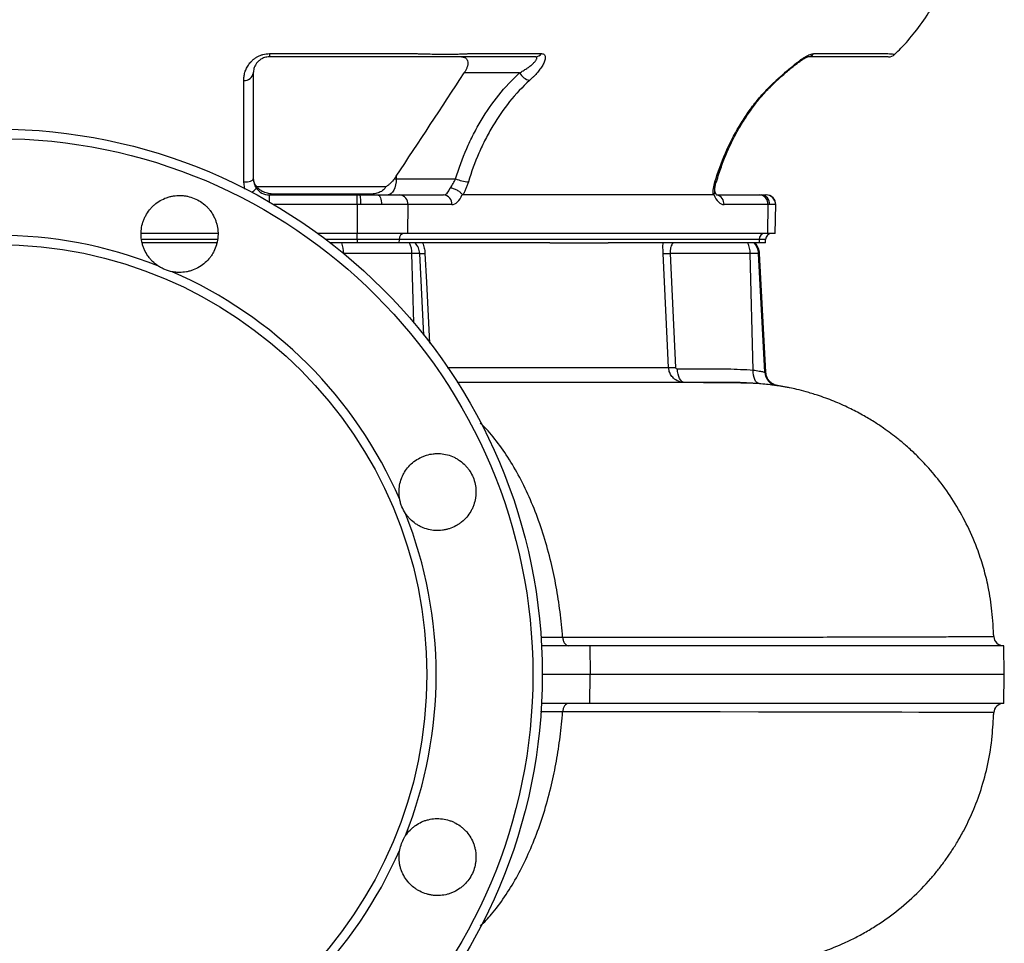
# Model space of a CAD drawing. Header units: millimetres. Extents: x 676 to 1290, y 655 to 2770.
# Tile 4 of 9: x 983 to 1290, y 906 to 1194. Entities that reach past the tile are written whole.
import ezdxf

# ---------------------------------------------------------------- set-up
doc = ezdxf.new("R2010")
doc.units = ezdxf.units.MM

msp = doc.modelspace()

# ---------------------------------------------------------------- linework, layer by layer
at = {"color": 7, "linetype": 'Continuous', "lineweight": 25}
for p, q in [((1060.43, 1183), (1106.49, 1183)), ((1060.43, 1183), (1060.43, 1181.99)), ((1122.32, 1183), (1145.34, 1183)), ((1230.22, 1183), (1253.25, 1183)), ((1138.44, 1176.99), (1121.18, 1176.99)), ((1099.43, 1143.99), (1099.98, 1143.99)), ((1099.98, 1144.79), (1099.98, 1143.99)), ((1099.98, 1143.99), (1118.52, 1143.99)), ((1199.77, 1143.11), (1199.78, 1143.12)), ((1096.79, 1141.51), (1056.59, 1141.51)), ((1091.34, 1139.19), (1062.7, 1139.19)), ((1060.43, 1138.99), (1087.85, 1138.99)), ((1087.85, 1135.94), (1087.85, 1138.99)), ((1087.85, 1138.99), (1088.78, 1138.99)), ((1088.78, 1138.99), (1094.15, 1138.99)), ((1094.15, 1138.99), (1101.02, 1138.99)), ((1101.02, 1138.99), (1114.73, 1138.99)), ((1198.84, 1138.99), (1120.79, 1138.99)), ((1200, 1138.99), (1213.31, 1138.99)), ((1213.31, 1138.99), (1213.75, 1138.99)), ((1213.75, 1138.99), (1215.28, 1138.99)), ((1215.28, 1138.99), (1215.35, 1138.99)), ((1087.85, 1135.94), (1087.85, 1126.99)), ((1088.96, 1135.94), (1087.85, 1135.94)), ((1095.39, 1135.94), (1088.96, 1135.94)), ((1103.62, 1135.94), (1095.39, 1135.94)), ((1103.62, 1135.94), (1103.48, 1126.99)), ((1117.32, 1135.94), (1103.62, 1135.94)), ((1215.91, 1135.94), (1202.2, 1135.94)), ((1215.91, 1135.94), (1215.78, 1126.99)), ((1216.44, 1135.94), (1215.91, 1135.94)), ((1218.27, 1135.94), (1216.44, 1135.94)), ((1218.2, 1126.99), (1218.35, 1135.94)), ((1044.33, 1126.99), (1020.46, 1126.99)), ((1087.85, 1126.99), (1075.52, 1126.99)), ((1103.48, 1126.99), (1087.85, 1126.99)), ((1087.85, 1125.06), (1087.85, 1126.99)), ((1215.78, 1126.99), (1103.48, 1126.99)), ((1218.2, 1126.99), (1215.78, 1126.99)), ((1044.04, 1123.99), (1020.88, 1123.99)), ((1082.98, 1123.99), (1079.52, 1123.99)), ((1084.91, 1123.99), (1082.98, 1123.99)), ((1087.85, 1123.99), (1084.91, 1123.99)), ((1100.87, 1125.06), (1087.85, 1125.06)), ((1087.85, 1125.06), (1087.85, 1123.99)), ((1100.84, 1123.99), (1087.85, 1123.99)), ((1100.87, 1125.06), (1100.84, 1123.99)), ((1102.31, 1123.99), (1100.84, 1123.99)), ((1213.17, 1125.06), (1100.87, 1125.06)), ((1104.14, 1123.99), (1102.31, 1123.99)), ((1105.88, 1123.99), (1104.14, 1123.99)), ((1147.89, 1123.99), (1105.88, 1123.99)), ((1147.89, 1123.99), (1166.08, 1123.99)), ((1208.09, 1123.99), (1166.08, 1123.99)), ((1209.66, 1123.99), (1208.09, 1123.99)), ((1211.56, 1123.99), (1209.66, 1123.99)), ((1211.67, 1123.99), (1211.56, 1123.99)), ((1213.13, 1123.99), (1211.67, 1123.99)), ((1213.17, 1125.06), (1213.13, 1123.99)), ((1215.14, 1123.99), (1213.13, 1123.99)), ((1215.14, 1123.99), (1215.18, 1125.06)), ((1104.91, 1120.75), (1083.63, 1120.75)), ((1107.31, 1120.75), (1104.91, 1120.75)), ((1108.64, 1095.26), (1107.31, 1120.75)), ((1185.41, 1120.75), (1187.1, 1085.23)), ((1210.37, 1120.75), (1185.41, 1120.75)), ((1211.32, 1084.4), (1210.37, 1120.75)), ((1212.98, 1120.75), (1210.37, 1120.75)), ((1214.92, 1083.74), (1212.98, 1120.75)), ((1215.24, 1083.72), (1213.3, 1120.75)), ((1213.73, 1080.09), (1213.15, 1080.15)), ((1218.97, 1079.52), (1218.88, 1079.52)), ((1160.41, 998.49), (1145.32, 998.49)), ((1160.41, 998.49), (1160.5, 989.49)), ((1289.45, 998.49), (1160.41, 998.49)), ((1289.61, 989.49), (1289.45, 998.49)), ((1160.5, 989.49), (1145.55, 989.49)), ((1160.41, 980.49), (1160.5, 989.49)), ((1289.61, 989.49), (1160.5, 989.49)), ((1289.45, 980.49), (1289.61, 989.49)), ((1160.41, 980.49), (1145.32, 980.49)), ((1289.45, 980.49), (1160.41, 980.49))]:
    msp.add_line(p, q, dxfattribs=at)
at = {"color": 8, "linetype": 'Continuous', "lineweight": 25}
for p, q in [((1052.83, 1140.79), (1052.43, 1143)), ((1060.43, 1136.79), (1060.43, 1138.99)), ((1087.85, 1135.94), (1061.88, 1135.94)), ((1218.35, 1135.94), (1218.27, 1135.94)), ((1044.15, 1125.06), (1020.73, 1125.06)), ((1087.85, 1125.06), (1078.12, 1125.06)), ((1215.18, 1125.06), (1213.17, 1125.06)), ((1083.63, 1120.72), (1083.63, 1120.75)), ((1105.53, 1099.06), (1104.91, 1120.75)), ((1213.3, 1120.75), (1212.98, 1120.75)), ((1218.88, 1079.52), (1218.71, 1079.53)), ((1145.06, 1001.11), (1151.88, 1001.11))]:
    msp.add_line(p, q, dxfattribs=at)
at = {"color": 8, "linetype": 'Continuous', "lineweight": 25, "flags": 128}
for points in [[(1218.43, 1174.64), (1218.69, 1174.68), (1218.85, 1174.79)], [(1108.95, 1120.75), (1109.42, 1111.77), (1110.41, 1092.77)], [(1286.25, 977.64), (1286.11, 977.64), (1285.07, 977.64), (1283.15, 977.64), (1280.28, 977.65), (1276.51, 977.66), (1271.84, 977.68), (1267.65, 977.7), (1262.94, 977.72), (1257.69, 977.73), (1251.93, 977.75), (1243.52, 977.77), (1234.26, 977.79), (1224.19, 977.8), (1213, 977.82), (1201.01, 977.83), (1188.26, 977.84), (1179.57, 977.85), (1170.59, 977.86), (1161.24, 977.87), (1151.88, 977.87), (1151.88, 977.87), (1151.88, 977.87)]]:
    msp.add_lwpolyline(points, dxfattribs=at)
at = {"color": 7, "linetype": 'Continuous', "lineweight": 25, "flags": 128}
for points in [[(1052.43, 1143), (1053.02, 1143.02), (1053.58, 1143.08), (1054.1, 1143.17), (1054.55, 1143.29), (1054.93, 1143.44), (1055.2, 1143.61), (1055.38, 1143.8), (1055.43, 1143.99)], [(1099.98, 1143.99), (1099.93, 1143.02), (1099.79, 1142.08), (1099.56, 1141.21), (1099.25, 1140.46), (1098.87, 1139.83), (1098.44, 1139.37), (1097.97, 1139.09), (1097.48, 1138.99)], [(1094.15, 1138.99), (1094.4, 1138.93), (1094.63, 1138.76), (1094.85, 1138.48), (1095.04, 1138.09), (1095.19, 1137.63), (1095.31, 1137.1), (1095.37, 1136.53), (1095.39, 1135.94)], [(1184.92, 1085.23), (1184.49, 1094.22), (1183.22, 1120.75)], [(1189.91, 1080.49), (1189.48, 1080.57), (1189.07, 1080.81), (1188.69, 1081.2), (1188.36, 1081.73), (1188.08, 1082.37), (1187.86, 1083.11), (1187.72, 1083.91), (1187.66, 1084.76)], [(1213.15, 1080.15), (1212.76, 1080.27), (1212.39, 1080.53), (1212.06, 1080.93), (1211.78, 1081.46), (1211.56, 1082.09), (1211.4, 1082.81), (1211.32, 1083.58), (1211.32, 1084.4)]]:
    msp.add_lwpolyline(points, dxfattribs=at)
at = {"color": 7, "linetype": 'Continuous', "lineweight": 25}
for radius in [170, 167.05, 134]:
    msp.add_circle((975.55, 989.49), radius, dxfattribs=at)
for centre, radius, start, end in [((1143.35, 1184.46), 2.46, 271.0628, 323.76), ((1228.23, 1184.46), 2.46, 271.0626, 323.7606), ((1253.45, 1184.99), 3, 269.993, 313.4061), ((1052.72, 1177.36), 2.74, 263.9608, 352.2964), ((1142.8, 1179.53), 5.05, 210.145, 255.5893), ((1123.69, 1156.25), 13.3, 247.156, 264.7773), ((1060.43, 1143.99), 5, 214.6624, 270), ((1063.31, 1140.05), 1.06, 234.2998, 268.8548), ((1092.15, 1140.73), 1.74, 242.2902, 269.5632), ((1076.26, 1136.71), 12.73, 356.5352, 10.334), ((1100.8, 1136.17), 2.83, 355.291, 85.5076), ((1114.51, 1136.17), 2.83, 355.2903, 85.5079), ((1213.09, 1136.17), 2.83, 355.291, 85.5076), ((1213.58, 1136.14), 2.86, 356.0812, 86.5797), ((1215.27, 1136), 2.99, 358.87, 89.8637), ((1215.35, 1135.99), 3, 359, 90), ((1102.74, 1125.13), 1.87, 94.2197, 182.0089), ((1215.03, 1125.13), 1.87, 94.2197, 182.0089), ((1217.18, 1124.99), 2, 90, 178), ((975.55, 989.49), 136.89, 68.5103, 111.4897), ((1074.95, 1120.7), 8.68, 0.3262, 22.2572), ((1097.44, 1120.68), 7.47, 0.5625, 26.3203), ((1102.31, 1120.49), 5, 3, 44.427), ((1202.36, 1120.69), 8.01, 0.4371, 24.3368), ((1207.99, 1120.49), 5, 2.99, 44.3805), ((1208.31, 1120.49), 5, 3, 44.427), ((1108.13, 1131.65), 10.93, 265.6836, 274.3164), ((1184.32, 1142.39), 21.67, 267.1066, 272.8934), ((975.55, 989.49), 136.89, 23.5103, 66.4897), ((1186.01, 1107.06), 21.86, 267.1362, 272.8638), ((1219.41, 1083.97), 4.5, 182.9598, 261.061), ((975.55, 989.49), 136.89, 338.5103, 21.4897), ((1289.32, 1001.49), 3, 182.6058, 269.9985), ((1289.32, 977.49), 3, 90.0005, 177.5584), ((975.55, 989.49), 136.89, 293.5103, 336.4897)]:
    msp.add_arc(centre, radius, start, end, dxfattribs=at)
at = {"color": 8, "linetype": 'Continuous', "lineweight": 25}
for centre, radius, start, end in [((1199.47, 1143.42), 0.428, 254.7244, 314.709), ((1199.33, 1136.15), 2.88, 355.7518, 76.7552)]:
    msp.add_arc(centre, radius, start, end, dxfattribs=at)
at = {"color": 7, "linetype": 'Continuous', "lineweight": 25}
for centre, major_axis, ratio, start_param, end_param in [((1114.85, 1143.99), (0.16, 5), 0.49961, 3.157699, 4.123523), ((1117.45, 1143.94), (0.16, 8), 0.499848, 3.151666, 4.075719), ((1202.33, 1143.94), (0.16, 8), 0.499848, 2.227613, 3.151666)]:
    msp.add_ellipse(centre, major_axis=major_axis, ratio=ratio, start_param=start_param, end_param=end_param, dxfattribs=at)
for points, knots in [([(1255.46, 1182.85), (1256.11, 1183.46), (1258.37, 1185.58), (1261.97, 1189.84), (1265.72, 1195.08), (1268.78, 1200.37), (1271.26, 1205.46), (1272.57, 1209.11), (1273.25, 1210.99)], [0, 0, 0, 0, 0.079356, 0.276967, 0.495747, 0.653709, 0.821657, 1, 1, 1, 1]), ([(1052.43, 1174.64), (1052.43, 1174.85), (1052.44, 1175.05), (1052.47, 1175.47), (1052.5, 1175.68), (1052.59, 1176.31), (1052.69, 1176.74), (1052.95, 1177.61), (1053.12, 1178.05), (1053.55, 1178.92), (1053.81, 1179.35), (1054.28, 1179.98), (1054.45, 1180.19), (1054.82, 1180.59), (1055.01, 1180.79), (1055.44, 1181.17), (1055.66, 1181.35), (1056.14, 1181.7), (1056.4, 1181.86), (1056.94, 1182.16), (1057.22, 1182.3), (1057.81, 1182.54), (1058.12, 1182.65), (1059.08, 1182.91), (1059.75, 1183), (1060.43, 1183)], [0, 0, 0, 0, 0.0625, 0.0625, 0.125, 0.125, 0.25, 0.25, 0.375, 0.375, 0.5, 0.5, 0.5625, 0.5625, 0.625, 0.625, 0.6875, 0.6875, 0.75, 0.75, 0.8125, 0.8125, 0.875, 0.875, 1, 1, 1, 1]), ([(1106.49, 1183), (1106.68, 1182.99), (1106.89, 1182.98), (1107.28, 1182.97), (1107.48, 1182.96), (1108.07, 1182.95), (1108.47, 1182.93), (1109.64, 1182.9), (1110.41, 1182.89), (1112.72, 1182.85), (1114.17, 1182.84), (1116.22, 1182.84), (1116.89, 1182.84), (1118.16, 1182.85), (1118.76, 1182.86), (1119.89, 1182.89), (1120.43, 1182.9), (1121.18, 1182.93), (1121.42, 1182.95), (1121.77, 1182.96), (1121.88, 1182.97), (1122.1, 1182.98), (1122.21, 1182.99), (1122.32, 1183)], [0, 0, 0, 0, 0.03125, 0.03125, 0.0625, 0.0625, 0.125, 0.125, 0.25, 0.25, 0.5, 0.5, 0.625, 0.625, 0.75, 0.75, 0.875, 0.875, 0.9375, 0.9375, 0.96875, 0.96875, 1, 1, 1, 1]), ([(1145.34, 1183), (1145.51, 1183), (1145.67, 1182.98), (1145.93, 1182.89), (1146.05, 1182.82), (1146.23, 1182.65), (1146.3, 1182.54), (1146.4, 1182.3), (1146.44, 1182.16), (1146.48, 1181.7), (1146.43, 1181.35), (1146.27, 1180.78), (1146.2, 1180.58), (1146.03, 1180.17), (1145.94, 1179.97), (1145.72, 1179.55), (1145.6, 1179.33), (1145.34, 1178.9), (1145.2, 1178.68), (1144.74, 1178.03), (1144.41, 1177.6), (1143.68, 1176.74), (1143.29, 1176.31), (1142.66, 1175.68), (1142.45, 1175.47), (1142, 1175.05), (1141.78, 1174.85), (1141.55, 1174.64)], [0, 0, 0, 0, 0.0625, 0.0625, 0.125, 0.125, 0.1875, 0.1875, 0.25, 0.25, 0.375, 0.375, 0.4375, 0.4375, 0.5, 0.5, 0.5625, 0.5625, 0.625, 0.625, 0.75, 0.75, 0.875, 0.875, 0.9375, 0.9375, 1, 1, 1, 1]), ([(1218.43, 1174.64), (1218.66, 1174.85), (1218.89, 1175.05), (1219.37, 1175.47), (1219.61, 1175.68), (1220.33, 1176.31), (1220.82, 1176.74), (1221.82, 1177.61), (1222.33, 1178.05), (1223.36, 1178.92), (1223.88, 1179.35), (1224.67, 1179.98), (1224.93, 1180.19), (1225.47, 1180.59), (1225.73, 1180.79), (1226.26, 1181.17), (1226.52, 1181.35), (1227.04, 1181.7), (1227.31, 1181.86), (1227.82, 1182.16), (1228.07, 1182.3), (1228.56, 1182.54), (1228.8, 1182.65), (1229.48, 1182.91), (1229.88, 1183), (1230.22, 1183)], [0, 0, 0, 0, 0.0625, 0.0625, 0.125, 0.125, 0.25, 0.25, 0.375, 0.375, 0.5, 0.5, 0.5625, 0.5625, 0.625, 0.625, 0.6875, 0.6875, 0.75, 0.75, 0.8125, 0.8125, 0.875, 0.875, 1, 1, 1, 1]), ([(1060.43, 1181.99), (1060.17, 1181.99), (1059.92, 1181.97), (1059.43, 1181.9), (1059.19, 1181.84), (1058.74, 1181.7), (1058.53, 1181.62), (1058.14, 1181.44), (1057.96, 1181.34), (1057.45, 1181.02), (1057.17, 1180.79), (1056.8, 1180.43), (1056.69, 1180.31), (1056.49, 1180.07), (1056.39, 1179.94), (1056.14, 1179.57), (1056, 1179.33), (1055.78, 1178.84), (1055.69, 1178.6), (1055.56, 1178.12), (1055.51, 1177.89), (1055.45, 1177.44), (1055.43, 1177.22), (1055.43, 1176.99)], [0, 0, 0, 0, 0.0625, 0.0625, 0.125, 0.125, 0.1875, 0.1875, 0.25, 0.25, 0.375, 0.375, 0.4375, 0.4375, 0.5, 0.5, 0.625, 0.625, 0.75, 0.75, 0.875, 0.875, 1, 1, 1, 1]), ([(1143.4, 1181.99), (1138.85, 1181.99), (1132.02, 1181.99), (1124.63, 1181.99), (1121.78, 1181.99), (1120.93, 1181.99), (1120.64, 1181.99), (1120.07, 1181.99), (1119.76, 1181.99), (1119.08, 1181.99), (1118.72, 1181.99), (1117.96, 1181.99), (1117.55, 1181.99), (1116.71, 1181.99), (1116.26, 1181.99), (1115.33, 1181.99), (1114.85, 1181.99), (1113.37, 1181.99), (1112.33, 1181.99), (1110.7, 1181.99), (1110.14, 1181.99), (1109.03, 1181.99), (1108.47, 1181.99), (1107.63, 1181.99), (1107.35, 1181.99), (1106.79, 1181.99), (1106.5, 1181.99), (1105.65, 1181.99), (1103.96, 1181.99), (1097.74, 1181.99), (1083.04, 1181.99), (1069.48, 1181.99), (1060.43, 1181.99)], [0, 0, 0, 0, 0.25, 0.375, 0.40625, 0.40625, 0.421875, 0.421875, 0.4375, 0.4375, 0.453125, 0.453125, 0.46875, 0.46875, 0.484375, 0.484375, 0.5, 0.5, 0.53125, 0.53125, 0.546875, 0.546875, 0.5625, 0.5625, 0.570313, 0.570313, 0.578125, 0.578125, 0.59375, 0.625, 0.75, 1, 1, 1, 1]), ([(1120.3, 1181.99), (1120.44, 1181.99), (1120.57, 1181.98), (1120.83, 1181.95), (1120.96, 1181.92), (1121.19, 1181.85), (1121.31, 1181.81), (1121.52, 1181.7), (1121.61, 1181.64), (1121.79, 1181.5), (1121.87, 1181.42), (1122.01, 1181.25), (1122.07, 1181.15), (1122.22, 1180.84), (1122.28, 1180.61), (1122.33, 1180.11), (1122.32, 1179.84), (1122.23, 1179.29), (1122.15, 1179), (1121.95, 1178.43), (1121.83, 1178.14), (1121.53, 1177.56), (1121.36, 1177.27), (1121.18, 1176.99)], [0, 0, 0, 0, 0.0625, 0.0625, 0.125, 0.125, 0.1875, 0.1875, 0.25, 0.25, 0.3125, 0.3125, 0.375, 0.375, 0.5, 0.5, 0.625, 0.625, 0.75, 0.75, 0.875, 0.875, 1, 1, 1, 1]), ([(1138.44, 1176.99), (1138.83, 1177.22), (1139.22, 1177.44), (1139.97, 1177.89), (1140.33, 1178.12), (1141.03, 1178.59), (1141.36, 1178.83), (1142, 1179.32), (1142.3, 1179.57), (1142.84, 1180.06), (1143.08, 1180.31), (1143.39, 1180.67), (1143.48, 1180.79), (1143.64, 1181.02), (1143.71, 1181.13), (1143.82, 1181.34), (1143.85, 1181.44), (1143.89, 1181.62), (1143.89, 1181.7), (1143.85, 1181.81), (1143.83, 1181.84), (1143.78, 1181.89), (1143.75, 1181.91), (1143.63, 1181.97), (1143.53, 1181.99), (1143.4, 1181.99)], [0, 0, 0, 0, 0.125, 0.125, 0.25, 0.25, 0.375, 0.375, 0.5, 0.5, 0.625, 0.625, 0.6875, 0.6875, 0.75, 0.75, 0.8125, 0.8125, 0.875, 0.875, 0.90625, 0.90625, 0.9375, 0.9375, 1, 1, 1, 1]), ([(1218.85, 1174.78), (1219.12, 1175.03), (1219.87, 1175.71), (1221.18, 1176.83), (1222.65, 1178.1), (1224.01, 1179.23), (1225.23, 1180.17), (1226.28, 1180.92), (1227.15, 1181.46), (1227.83, 1181.81), (1228.22, 1181.97), (1228.41, 1182), (1228.36, 1182), (1228.36, 1182)], [0, 0, 0, 0, 0.08761, 0.242952, 0.386634, 0.513381, 0.624358, 0.721909, 0.805627, 0.877172, 0.940138, 0.995871, 1, 1, 1, 1]), ([(1253.39, 1181.99), (1253.4, 1181.99), (1253.42, 1181.99), (1252.93, 1181.99), (1251.79, 1181.99), (1248.49, 1181.99), (1240.84, 1181.99), (1233.55, 1181.99), (1228.28, 1181.99)], [0, 0, 0, 0, 0.02478, 0.075457, 0.137502, 0.201317, 0.422171, 1, 1, 1, 1]), ([(1055.43, 1176.99), (1055.43, 1174.87), (1055.43, 1172.55), (1055.43, 1169.43), (1055.43, 1168.79), (1055.43, 1167.5), (1055.43, 1166.84), (1055.43, 1164.83), (1055.43, 1163.47), (1055.43, 1159.28), (1055.43, 1156.37), (1055.43, 1150.34), (1055.43, 1147.22), (1055.43, 1143.99)], [0, 0, 0, 0, 0.25, 0.25, 0.3125, 0.3125, 0.375, 0.375, 0.5, 0.5, 0.75, 0.75, 1, 1, 1, 1]), ([(1118.52, 1143.99), (1119.5, 1147.22), (1120.65, 1150.35), (1122.63, 1154.9), (1123.34, 1156.39), (1124.84, 1159.33), (1125.64, 1160.77), (1128.15, 1164.97), (1129.98, 1167.62), (1133.96, 1172.56), (1136.11, 1174.87), (1138.44, 1176.99)], [0, 0, 0, 0, 0.25, 0.25, 0.375, 0.375, 0.5, 0.5, 0.75, 0.75, 1, 1, 1, 1]), ([(1052.43, 1143), (1052.43, 1146.1), (1052.43, 1149.08), (1052.43, 1154.86), (1052.43, 1157.64), (1052.43, 1161.65), (1052.43, 1162.96), (1052.43, 1164.88), (1052.43, 1165.51), (1052.43, 1166.76), (1052.43, 1167.37), (1052.43, 1169.17), (1052.43, 1170.33), (1052.43, 1172.56), (1052.43, 1173.62), (1052.43, 1174.64)], [0, 0, 0, 0, 0.25, 0.25, 0.5, 0.5, 0.625, 0.625, 0.6875, 0.6875, 0.75, 0.75, 0.875, 0.875, 1, 1, 1, 1]), ([(1141.55, 1174.64), (1139.32, 1172.61), (1137.26, 1170.4), (1133.46, 1165.66), (1131.71, 1163.14), (1129.3, 1159.11), (1128.54, 1157.73), (1127.1, 1154.92), (1126.42, 1153.48), (1124.51, 1149.1), (1123.41, 1146.09), (1122.48, 1143)], [0, 0, 0, 0, 0.25, 0.25, 0.5, 0.5, 0.625, 0.625, 0.75, 0.75, 1, 1, 1, 1]), ([(1199.36, 1143), (1200.29, 1146.1), (1201.39, 1149.08), (1203.9, 1154.86), (1205.31, 1157.64), (1207.7, 1161.65), (1208.53, 1162.96), (1209.86, 1164.88), (1210.31, 1165.51), (1211.24, 1166.76), (1211.71, 1167.37), (1213.15, 1169.17), (1214.16, 1170.33), (1216.24, 1172.56), (1217.31, 1173.62), (1218.43, 1174.64)], [0, 0, 0, 0, 0.25, 0.25, 0.5, 0.5, 0.625, 0.625, 0.6875, 0.6875, 0.75, 0.75, 0.875, 0.875, 1, 1, 1, 1]), ([(1199.88, 1143.08), (1200.12, 1143.9), (1200.81, 1146.21), (1202.12, 1149.8), (1203.83, 1153.91), (1205.76, 1157.78), (1207.96, 1161.59), (1210.38, 1165.24), (1213.02, 1168.68), (1215.81, 1171.91), (1217.84, 1173.79), (1218.84, 1174.8), (1218.84, 1174.8)], [0, 0, 0, 0, 0.066199, 0.186882, 0.298132, 0.415673, 0.529821, 0.649421, 0.767557, 0.883768, 0.99983, 1, 1, 1, 1]), ([(1055.43, 1143.99), (1055.43, 1143.5), (1055.5, 1143.01), (1055.73, 1142.29), (1055.82, 1142.05), (1056.04, 1141.59), (1056.17, 1141.36), (1056.32, 1141.15)], [0, 0, 0, 0, 0.5, 0.5, 0.75, 0.75, 1, 1, 1, 1]), ([(1056.59, 1141.51), (1056.25, 1141.84), (1055.99, 1142.22), (1055.69, 1142.84), (1055.61, 1143.06), (1055.5, 1143.51), (1055.46, 1143.75), (1055.45, 1143.99)], [0, 0, 0, 0, 0.5, 0.5, 0.75, 0.75, 1, 1, 1, 1]), ([(1099.43, 1143.99), (1099.09, 1143.51), (1098.69, 1143.06), (1098.02, 1142.43), (1097.78, 1142.23), (1097.3, 1141.85), (1097.05, 1141.68), (1096.79, 1141.51)], [0, 0, 0, 0, 0.5, 0.5, 0.75, 0.75, 1, 1, 1, 1]), ([(1116.84, 1141.15), (1117, 1141.36), (1117.15, 1141.59), (1117.45, 1142.05), (1117.6, 1142.29), (1117.88, 1142.77), (1118.02, 1143.01), (1118.28, 1143.5), (1118.41, 1143.75), (1118.52, 1143.99)], [0, 0, 0, 0, 0.25, 0.25, 0.5, 0.5, 0.75, 0.75, 1, 1, 1, 1]), ([(1122.48, 1143), (1122.37, 1142.65), (1122.26, 1142.3), (1122.01, 1141.61), (1121.87, 1141.26), (1121.59, 1140.58), (1121.44, 1140.25), (1121.12, 1139.61), (1120.96, 1139.3), (1120.79, 1138.99)], [0, 0, 0, 0, 0.25, 0.25, 0.5, 0.5, 0.75, 0.75, 1, 1, 1, 1]), ([(1198.84, 1138.99), (1198.82, 1139.3), (1198.81, 1139.61), (1198.84, 1140.26), (1198.86, 1140.6), (1199, 1141.61), (1199.15, 1142.3), (1199.36, 1143)], [0, 0, 0, 0, 0.25, 0.25, 0.5, 0.5, 1, 1, 1, 1]), ([(1199.35, 1139.94), (1199.34, 1140.17), (1199.31, 1140.71), (1199.43, 1141.76), (1199.62, 1142.62), (1199.76, 1143.08), (1199.78, 1143.12)], [0, 0, 0, 0, 0.257157, 0.605664, 0.96178, 1, 1, 1, 1]), ([(1054.96, 1139.79), (1055.16, 1139.94), (1055.61, 1140.29), (1056.08, 1140.73), (1056.32, 1141.02), (1056.34, 1141.12), (1056.32, 1141.15), (1056.32, 1141.15)], [0, 0, 0, 0, 0.2355149, 0.5155863, 0.7973361, 0.9945614, 1, 1, 1, 1]), ([(1062.7, 1139.19), (1062.14, 1139.19), (1061.59, 1139.22), (1060.76, 1139.31), (1060.49, 1139.35), (1059.94, 1139.45), (1059.66, 1139.52), (1059.13, 1139.68), (1058.86, 1139.78), (1058.35, 1140.01), (1058.09, 1140.15), (1057.61, 1140.46), (1057.38, 1140.64), (1056.96, 1141.04), (1056.76, 1141.27), (1056.59, 1141.51)], [0, 0, 0, 0, 0.25, 0.25, 0.375, 0.375, 0.5, 0.5, 0.625, 0.625, 0.75, 0.75, 0.875, 0.875, 1, 1, 1, 1]), ([(1096.79, 1141.51), (1096.64, 1141.27), (1096.47, 1141.05), (1096.1, 1140.64), (1095.9, 1140.46), (1095.26, 1139.99), (1094.8, 1139.76), (1094.07, 1139.52), (1093.83, 1139.45), (1093.34, 1139.35), (1093.09, 1139.31), (1092.34, 1139.22), (1091.84, 1139.19), (1091.34, 1139.19)], [0, 0, 0, 0, 0.125, 0.125, 0.25, 0.25, 0.5, 0.5, 0.625, 0.625, 0.75, 0.75, 1, 1, 1, 1]), ([(1120.57, 1139.12), (1120.48, 1139.23), (1120.39, 1139.35), (1120.17, 1139.57), (1120.04, 1139.69), (1119.77, 1139.91), (1119.62, 1140.02), (1119.31, 1140.23), (1119.14, 1140.33), (1118.79, 1140.52), (1118.61, 1140.61), (1118.25, 1140.77), (1118.07, 1140.84), (1117.71, 1140.96), (1117.52, 1141.01), (1117.26, 1141.08), (1117.17, 1141.09), (1117, 1141.13), (1116.92, 1141.14), (1116.84, 1141.15)], [0, 0, 0, 0, 0.125, 0.125, 0.25, 0.25, 0.375, 0.375, 0.5, 0.5, 0.625, 0.625, 0.75, 0.75, 0.875, 0.875, 0.9375, 0.9375, 1, 1, 1, 1]), ([(1199.06, 1139.12), (1199.19, 1139.32), (1199.37, 1139.6), (1199.31, 1139.86), (1199.3, 1139.93)], [0, 0, 0, 0, 0.6997291, 1, 1, 1, 1]), ([(1200, 1138.91), (1200, 1138.91), (1200, 1138.91), (1199.77, 1139.17), (1199.52, 1139.58), (1199.39, 1139.94), (1199.35, 1140.05)], [0, 0, 0, 0, 0.215513, 0.538099, 0.862126, 1, 1, 1, 1]), ([(1025.7, 1116.87), (1025.09, 1117.28), (1024.52, 1117.75), (1023.74, 1118.52), (1023.49, 1118.79), (1023.02, 1119.35), (1022.79, 1119.65), (1022.16, 1120.55), (1021.8, 1121.19), (1021.35, 1122.19), (1021.21, 1122.53), (1020.97, 1123.23), (1020.86, 1123.59), (1020.6, 1124.66), (1020.49, 1125.38), (1020.41, 1126.84), (1020.43, 1127.59), (1020.62, 1129.05), (1020.78, 1129.76), (1021.11, 1130.81), (1021.24, 1131.16), (1021.53, 1131.84), (1021.69, 1132.17), (1022.21, 1133.14), (1022.61, 1133.75), (1023.31, 1134.61), (1023.55, 1134.89), (1024.07, 1135.42), (1024.33, 1135.67), (1025.16, 1136.38), (1025.76, 1136.81), (1027.04, 1137.55), (1027.71, 1137.86), (1028.74, 1138.23), (1029.09, 1138.34), (1029.81, 1138.52), (1030.17, 1138.59), (1031.26, 1138.77), (1031.99, 1138.82), (1033.09, 1138.79), (1033.46, 1138.77), (1034.19, 1138.68), (1034.56, 1138.62), (1035.64, 1138.39), (1036.33, 1138.17), (1037.69, 1137.61), (1038.35, 1137.27), (1039.58, 1136.47), (1040.16, 1136.01), (1040.96, 1135.26), (1041.21, 1134.99), (1041.7, 1134.43), (1041.93, 1134.14), (1042.57, 1133.26), (1042.95, 1132.63), (1043.42, 1131.63), (1043.57, 1131.28), (1043.82, 1130.59), (1043.93, 1130.24), (1044.21, 1129.18), (1044.34, 1128.46), (1044.45, 1126.98), (1044.44, 1126.25), (1044.32, 1125.16), (1044.27, 1124.8), (1044.12, 1124.08), (1044.03, 1123.72), (1043.71, 1122.66), (1043.44, 1121.98), (1042.94, 1121), (1042.76, 1120.68), (1042.36, 1120.06), (1042.15, 1119.75), (1041.47, 1118.88), (1040.97, 1118.35), (1039.88, 1117.37), (1039.28, 1116.92), (1038.03, 1116.16), (1037.37, 1115.84), (1036.34, 1115.45), (1035.99, 1115.34), (1035.27, 1115.14), (1034.92, 1115.06), (1033.83, 1114.86), (1033.11, 1114.8), (1032, 1114.81), (1031.63, 1114.82), (1030.89, 1114.9), (1030.53, 1114.95), (1030.16, 1115.02)], [0, 0, 0, 0, 0.03125, 0.03125, 0.046875, 0.046875, 0.0625, 0.0625, 0.09375, 0.09375, 0.109375, 0.109375, 0.125, 0.125, 0.15625, 0.15625, 0.1875, 0.1875, 0.21875, 0.21875, 0.234375, 0.234375, 0.25, 0.25, 0.28125, 0.28125, 0.296875, 0.296875, 0.3125, 0.3125, 0.34375, 0.34375, 0.375, 0.375, 0.390625, 0.390625, 0.40625, 0.40625, 0.4375, 0.4375, 0.453125, 0.453125, 0.46875, 0.46875, 0.5, 0.5, 0.53125, 0.53125, 0.5625, 0.5625, 0.578125, 0.578125, 0.59375, 0.59375, 0.625, 0.625, 0.640625, 0.640625, 0.65625, 0.65625, 0.6875, 0.6875, 0.71875, 0.71875, 0.734375, 0.734375, 0.75, 0.75, 0.78125, 0.78125, 0.796875, 0.796875, 0.8125, 0.8125, 0.84375, 0.84375, 0.875, 0.875, 0.90625, 0.90625, 0.921875, 0.921875, 0.9375, 0.9375, 0.96875, 0.96875, 0.984375, 0.984375, 1, 1, 1, 1]), ([(1108.21, 1123.99), (1108.42, 1123.49), (1108.59, 1122.97), (1108.84, 1121.88), (1108.92, 1121.32), (1108.95, 1120.75)], [0, 0, 0, 0, 0.5, 0.5, 1, 1, 1, 1]), ([(1183.22, 1120.75), (1183.2, 1121.32), (1183.18, 1121.87), (1183.17, 1122.69), (1183.17, 1122.95), (1183.18, 1123.48), (1183.18, 1123.74), (1183.19, 1123.99)], [0, 0, 0, 0, 0.5, 0.5, 0.75, 0.75, 1, 1, 1, 1]), ([(1186.23, 1123.99), (1186.11, 1123.82), (1186, 1123.62), (1185.79, 1123.18), (1185.69, 1122.93), (1185.57, 1122.53), (1185.54, 1122.39), (1185.48, 1122.09), (1185.45, 1121.93), (1185.4, 1121.45), (1185.39, 1121.1), (1185.41, 1120.75)], [0, 0, 0, 0, 0.25, 0.25, 0.5, 0.5, 0.625, 0.625, 0.75, 0.75, 1, 1, 1, 1]), ([(1030.16, 1115.02), (1029.36, 1115.17), (1028.59, 1115.41), (1027.47, 1115.87), (1027.11, 1116.04), (1026.39, 1116.43), (1026.04, 1116.64), (1025.7, 1116.87)], [0, 0, 0, 0, 0.5, 0.5, 0.75, 0.75, 1, 1, 1, 1]), ([(1189.91, 1080.49), (1189.24, 1080.57), (1187.98, 1080.71), (1186.48, 1081.73), (1185.52, 1082.96), (1185.04, 1084.15), (1184.95, 1084.92), (1184.92, 1085.23)], [0, 0, 0, 0, 0.262612, 0.496874, 0.696491, 0.875749, 1, 1, 1, 1]), ([(1187.1, 1085.23), (1187.11, 1085.16), (1187.13, 1085.09), (1187.2, 1084.96), (1187.25, 1084.91), (1187.41, 1084.79), (1187.53, 1084.76), (1187.66, 1084.76)], [0, 0, 0, 0, 0.25, 0.25, 0.5, 0.5, 1, 1, 1, 1]), ([(1187.66, 1084.76), (1190.26, 1084.75), (1195.5, 1084.73), (1203.38, 1084.85), (1208.67, 1084.55), (1211.32, 1084.4)], [0, 0, 0, 0, 0.329474, 0.664608, 1, 1, 1, 1]), ([(1211.32, 1084.4), (1211.96, 1084.29), (1213.26, 1084.09), (1214.56, 1083.81), (1214.8, 1083.76), (1214.92, 1083.74)], [0, 0, 0, 0, 0.3324119, 0.6665505, 1, 1, 1, 1]), ([(1218.97, 1079.52), (1218.97, 1079.52), (1218.92, 1079.53), (1218.7, 1079.57), (1218.27, 1079.69), (1217.68, 1079.93), (1217.01, 1080.35), (1216.32, 1080.97), (1215.74, 1081.8), (1215.34, 1082.75), (1215.29, 1083.42), (1215.26, 1083.72)], [0, 0, 0, 0, 0.011293, 0.116613, 0.209343, 0.309196, 0.427908, 0.561822, 0.709912, 0.868135, 1, 1, 1, 1]), ([(1213.58, 1080.11), (1213.13, 1080.14), (1212.04, 1080.21), (1210.24, 1080.28), (1208.09, 1080.34), (1205.66, 1080.38), (1202.9, 1080.41), (1199.63, 1080.44), (1195.76, 1080.46), (1191.18, 1080.47), (1185.8, 1080.48), (1179.99, 1080.49), (1173.86, 1080.49), (1167.52, 1080.49), (1160.43, 1080.49), (1152.53, 1080.49), (1144.81, 1080.49), (1137.48, 1080.49), (1130.73, 1080.49), (1124.55, 1080.49), (1120.5, 1080.49), (1118.97, 1080.49)], [0, 0, 0, 0, 0.028981, 0.070201, 0.116806, 0.160983, 0.209039, 0.260973, 0.316823, 0.376669, 0.440642, 0.50893, 0.565647, 0.625318, 0.688117, 0.754177, 0.823518, 0.870714, 0.91935, 0.969456, 1, 1, 1, 1]), ([(1205.27, 1080.49), (1205.27, 1080.49), (1205.21, 1080.49), (1204.93, 1080.49), (1203.78, 1080.49), (1199.12, 1080.49), (1194.29, 1080.49), (1190.33, 1080.49), (1189.91, 1080.49)], [0, 0, 0, 0, 0.000003, 0.010796, 0.053968, 0.226654, 0.9174, 1, 1, 1, 1]), ([(1213.15, 1080.15), (1210.57, 1080.32), (1207.99, 1080.49), (1205.27, 1080.49), (1205.27, 1080.49)], [0, 0, 0, 0, 0.9999927, 1, 1, 1, 1]), ([(1286.32, 1001.35), (1286.3, 1001.75), (1286.23, 1003.03), (1286.08, 1005.67), (1285.81, 1009.15), (1285.3, 1013.02), (1284.67, 1016.5), (1283.96, 1019.68), (1283.21, 1022.51), (1282.37, 1025.29), (1280.85, 1029.71), (1278.35, 1035.63), (1274.48, 1042.68), (1270.17, 1048.95), (1266, 1053.97), (1262.3, 1057.8), (1259.24, 1060.62), (1256.6, 1062.84), (1254.21, 1064.69), (1251.75, 1066.46), (1248.82, 1068.39), (1245.28, 1070.5), (1241.1, 1072.67), (1236.41, 1074.75), (1231.89, 1076.4), (1228.02, 1077.57), (1225.11, 1078.32), (1222.98, 1078.79), (1221.62, 1079.06), (1220.81, 1079.21), (1220.01, 1079.35), (1219.34, 1079.46), (1218.98, 1079.52), (1218.88, 1079.53)], [0, 0, 0, 0, 0.0107942, 0.0340974, 0.0700727, 0.10315, 0.1373904, 0.1639153, 0.1895272, 0.2152084, 0.2409231, 0.313835, 0.385608, 0.4543796, 0.5158934, 0.5587877, 0.5956256, 0.6261655, 0.6503856, 0.6756379, 0.7066102, 0.7430951, 0.7847814, 0.8312001, 0.8789751, 0.9119272, 0.9383017, 0.9584472, 0.9696987, 0.9748497, 0.9804423, 0.9941336, 1, 1, 1, 1]), ([(1101.08, 1044.1), (1100.94, 1044.83), (1100.87, 1045.56), (1100.86, 1046.65), (1100.88, 1047.02), (1100.94, 1047.75), (1100.99, 1048.12), (1101.18, 1049.21), (1101.38, 1049.92), (1101.77, 1050.94), (1101.91, 1051.28), (1102.23, 1051.95), (1102.41, 1052.27), (1102.98, 1053.22), (1103.42, 1053.8), (1104.39, 1054.9), (1104.94, 1055.41), (1106.1, 1056.31), (1106.72, 1056.7), (1107.7, 1057.2), (1108.03, 1057.36), (1108.72, 1057.64), (1109.07, 1057.76), (1110.12, 1058.07), (1110.83, 1058.22), (1111.93, 1058.34), (1112.31, 1058.36), (1113.04, 1058.37), (1113.41, 1058.36), (1114.5, 1058.28), (1115.22, 1058.16), (1116.66, 1057.78), (1117.35, 1057.52), (1118.34, 1057.05), (1118.66, 1056.88), (1119.29, 1056.51), (1119.6, 1056.3), (1120.5, 1055.65), (1121.05, 1055.17), (1121.81, 1054.38), (1122.05, 1054.1), (1122.51, 1053.52), (1122.72, 1053.22), (1123.33, 1052.29), (1123.67, 1051.65), (1124.23, 1050.29), (1124.45, 1049.58), (1124.76, 1048.14), (1124.84, 1047.42), (1124.87, 1046.32), (1124.86, 1045.94), (1124.81, 1045.21), (1124.77, 1044.84), (1124.6, 1043.76), (1124.42, 1043.05), (1124.05, 1042.01), (1123.91, 1041.66), (1123.6, 1040.99), (1123.43, 1040.67), (1122.88, 1039.72), (1122.46, 1039.12), (1121.49, 1038), (1120.97, 1037.48), (1120.11, 1036.8), (1119.82, 1036.58), (1119.2, 1036.17), (1118.89, 1035.98), (1117.91, 1035.46), (1117.24, 1035.17), (1116.19, 1034.83), (1115.84, 1034.74), (1115.12, 1034.58), (1114.75, 1034.51), (1113.66, 1034.37), (1112.93, 1034.35), (1111.46, 1034.43), (1110.72, 1034.54), (1109.3, 1034.89), (1108.61, 1035.12), (1107.6, 1035.58), (1107.27, 1035.75), (1106.63, 1036.11), (1106.32, 1036.31), (1105.42, 1036.93), (1104.86, 1037.4), (1104.08, 1038.19), (1103.83, 1038.46), (1103.36, 1039.04), (1103.14, 1039.33), (1102.93, 1039.64)], [0, 0, 0, 0, 0.03125, 0.03125, 0.046875, 0.046875, 0.0625, 0.0625, 0.09375, 0.09375, 0.109375, 0.109375, 0.125, 0.125, 0.15625, 0.15625, 0.1875, 0.1875, 0.21875, 0.21875, 0.234375, 0.234375, 0.25, 0.25, 0.28125, 0.28125, 0.296875, 0.296875, 0.3125, 0.3125, 0.34375, 0.34375, 0.375, 0.375, 0.390625, 0.390625, 0.40625, 0.40625, 0.4375, 0.4375, 0.453125, 0.453125, 0.46875, 0.46875, 0.5, 0.5, 0.53125, 0.53125, 0.5625, 0.5625, 0.578125, 0.578125, 0.59375, 0.59375, 0.625, 0.625, 0.640625, 0.640625, 0.65625, 0.65625, 0.6875, 0.6875, 0.71875, 0.71875, 0.734375, 0.734375, 0.75, 0.75, 0.78125, 0.78125, 0.796875, 0.796875, 0.8125, 0.8125, 0.84375, 0.84375, 0.875, 0.875, 0.90625, 0.90625, 0.921875, 0.921875, 0.9375, 0.9375, 0.96875, 0.96875, 0.984375, 0.984375, 1, 1, 1, 1]), ([(1102.93, 1039.64), (1102.47, 1040.32), (1102.09, 1041.03), (1101.63, 1042.14), (1101.49, 1042.52), (1101.26, 1043.3), (1101.16, 1043.7), (1101.08, 1044.1)], [0, 0, 0, 0, 0.5, 0.5, 0.75, 0.75, 1, 1, 1, 1]), ([(1151.88, 1001.11), (1151.91, 1000.75), (1151.98, 1000.4), (1152.2, 999.77), (1152.34, 999.48), (1152.69, 999), (1152.88, 998.81), (1153.31, 998.56), (1153.54, 998.49), (1153.77, 998.49)], [0, 0, 0, 0, 0.25, 0.25, 0.5, 0.5, 0.75, 0.75, 1, 1, 1, 1]), ([(1153.76, 980.49), (1153.54, 980.49), (1153.31, 980.43), (1152.88, 980.17), (1152.68, 979.98), (1152.34, 979.51), (1152.19, 979.22), (1151.98, 978.58), (1151.91, 978.23), (1151.88, 977.87)], [0, 0, 0, 0, 0.25, 0.25, 0.5, 0.5, 0.75, 0.75, 1, 1, 1, 1]), ([(1119.04, 898.49), (1119.92, 898.49), (1124.29, 898.49), (1131.47, 898.49), (1140.47, 898.49), (1148.62, 898.49), (1156.03, 898.49), (1163.57, 898.49), (1171.05, 898.49), (1178.23, 898.49), (1184.36, 898.49), (1189.54, 898.49), (1194.19, 898.49), (1198.21, 898.49), (1201.54, 898.49), (1204, 898.49), (1205.62, 898.5), (1206.57, 898.5), (1207.34, 898.5), (1208.33, 898.52), (1209.48, 898.55), (1210.69, 898.6), (1212.18, 898.68), (1213.99, 898.83), (1216.09, 899.05), (1218.25, 899.34), (1220.38, 899.69), (1222.33, 900.06), (1224.11, 900.45), (1225.55, 900.81), (1226.95, 901.19), (1228.9, 901.75), (1231.17, 902.48), (1233.8, 903.4), (1236.74, 904.54), (1239.97, 905.95), (1243.45, 907.64), (1246.98, 909.56), (1250.61, 911.8), (1255.28, 915.06), (1260.79, 919.61), (1265.6, 924.57), (1268.87, 928.5), (1270.9, 931.17), (1272.86, 933.97), (1274.87, 937.13), (1277.26, 941.34), (1279.92, 946.89), (1282.54, 953.85), (1284.64, 961.75), (1285.73, 968.59), (1286.08, 973.5), (1286.23, 975.96), (1286.29, 977.17), (1286.31, 977.63)], [0, 0, 0, 0, 0.010054, 0.04972, 0.087931, 0.124721, 0.160105, 0.19408, 0.239315, 0.282003, 0.322325, 0.360428, 0.396432, 0.438614, 0.477768, 0.513956, 0.547191, 0.567694, 0.585842, 0.600872, 0.610217, 0.618082, 0.624768, 0.630789, 0.636881, 0.643536, 0.650255, 0.657321, 0.665073, 0.67378, 0.68272, 0.690994, 0.699072, 0.707482, 0.716718, 0.727172, 0.739126, 0.752467, 0.76588, 0.779191, 0.805417, 0.831052, 0.841148, 0.851156, 0.86108, 0.871787, 0.884943, 0.904533, 0.927003, 0.951657, 0.977783, 0.988993, 0.995784, 1, 1, 1, 1]), ([(1102.93, 939.34), (1103.34, 939.96), (1103.81, 940.52), (1104.58, 941.3), (1104.85, 941.55), (1105.41, 942.03), (1105.71, 942.25), (1106.62, 942.89), (1107.25, 943.25), (1108.25, 943.7), (1108.59, 943.84), (1109.29, 944.08), (1109.65, 944.18), (1110.72, 944.45), (1111.44, 944.55), (1112.91, 944.64), (1113.65, 944.61), (1115.11, 944.43), (1115.82, 944.27), (1116.87, 943.93), (1117.22, 943.8), (1117.9, 943.51), (1118.23, 943.36), (1119.2, 942.84), (1119.81, 942.43), (1120.67, 941.74), (1120.95, 941.49), (1121.48, 940.98), (1121.73, 940.71), (1122.44, 939.88), (1122.87, 939.28), (1123.61, 938), (1123.92, 937.34), (1124.29, 936.3), (1124.4, 935.95), (1124.58, 935.24), (1124.66, 934.88), (1124.83, 933.78), (1124.88, 933.05), (1124.85, 931.95), (1124.83, 931.59), (1124.74, 930.86), (1124.68, 930.49), (1124.45, 929.41), (1124.24, 928.71), (1123.68, 927.36), (1123.33, 926.69), (1122.53, 925.46), (1122.08, 924.89), (1121.32, 924.09), (1121.05, 923.83), (1120.49, 923.35), (1120.21, 923.12), (1119.32, 922.47), (1118.69, 922.1), (1117.69, 921.62), (1117.35, 921.48), (1116.66, 921.22), (1116.31, 921.11), (1115.25, 920.83), (1114.52, 920.71), (1113.05, 920.59), (1112.31, 920.61), (1111.22, 920.72), (1110.86, 920.78), (1110.14, 920.92), (1109.78, 921.01), (1108.72, 921.33), (1108.04, 921.61), (1107.06, 922.11), (1106.74, 922.29), (1106.12, 922.68), (1105.82, 922.9), (1104.94, 923.57), (1104.41, 924.07), (1103.43, 925.16), (1102.99, 925.76), (1102.22, 927.02), (1101.9, 927.68), (1101.51, 928.71), (1101.4, 929.06), (1101.2, 929.77), (1101.12, 930.13), (1100.93, 931.21), (1100.86, 931.94), (1100.87, 933.05), (1100.89, 933.42), (1100.96, 934.15), (1101.01, 934.52), (1101.08, 934.88)], [0, 0, 0, 0, 0.03125, 0.03125, 0.046875, 0.046875, 0.0625, 0.0625, 0.09375, 0.09375, 0.109375, 0.109375, 0.125, 0.125, 0.15625, 0.15625, 0.1875, 0.1875, 0.21875, 0.21875, 0.234375, 0.234375, 0.25, 0.25, 0.28125, 0.28125, 0.296875, 0.296875, 0.3125, 0.3125, 0.34375, 0.34375, 0.375, 0.375, 0.390625, 0.390625, 0.40625, 0.40625, 0.4375, 0.4375, 0.453125, 0.453125, 0.46875, 0.46875, 0.5, 0.5, 0.53125, 0.53125, 0.5625, 0.5625, 0.578125, 0.578125, 0.59375, 0.59375, 0.625, 0.625, 0.640625, 0.640625, 0.65625, 0.65625, 0.6875, 0.6875, 0.71875, 0.71875, 0.734375, 0.734375, 0.75, 0.75, 0.78125, 0.78125, 0.796875, 0.796875, 0.8125, 0.8125, 0.84375, 0.84375, 0.875, 0.875, 0.90625, 0.90625, 0.921875, 0.921875, 0.9375, 0.9375, 0.96875, 0.96875, 0.984375, 0.984375, 1, 1, 1, 1]), ([(1101.08, 934.88), (1101.44, 936.17), (1101.89, 937.74), (1102.77, 939.1), (1102.93, 939.34)], [0, 0, 0, 0, 0.818659, 1, 1, 1, 1])]:
    msp.add_open_spline(points, degree=3, knots=knots, dxfattribs=at)
at = {"color": 8, "linetype": 'Continuous', "lineweight": 25}
for points, knots in [([(1253.25, 1183), (1253.25, 1183), (1254.04, 1183), (1254.91, 1182.86), (1255.51, 1182.84), (1255.48, 1182.84), (1255.47, 1182.84)], [0, 0, 0, 0, 0.000006, 0.50368, 0.822838, 1, 1, 1, 1]), ([(1115.85, 1085.23), (1116.69, 1085.23), (1120.08, 1085.23), (1125.7, 1085.23), (1132.68, 1085.23), (1139.66, 1085.23), (1146.57, 1085.23), (1153.29, 1085.23), (1159.52, 1085.23), (1165.23, 1085.23), (1170.37, 1085.23), (1174.6, 1085.23), (1178.03, 1085.23), (1180.79, 1085.23), (1183.14, 1085.23), (1184.33, 1085.23), (1184.92, 1085.23)], [0, 0, 0, 0, 0.0231163, 0.0923879, 0.1622872, 0.2321866, 0.3134572, 0.3947903, 0.476061, 0.5596922, 0.6433916, 0.7270228, 0.7949711, 0.8629193, 0.9314597, 1, 1, 1, 1]), ([(1214.92, 1083.74), (1215.14, 1083.74), (1215.35, 1083.73), (1215.24, 1083.72), (1215.24, 1083.72)], [0, 0, 0, 0, 0.9987417, 1, 1, 1, 1]), ([(1218.71, 1079.53), (1218.52, 1079.55), (1218.15, 1079.59), (1216.32, 1079.84), (1214.52, 1080.02), (1213.73, 1080.09)], [0, 0, 0, 0, 0.362134, 0.720645, 1, 1, 1, 1]), ([(1151.88, 1001.11), (1151.64, 1003.77), (1151.16, 1009.09), (1149.93, 1016.9), (1148.27, 1024.79), (1146.1, 1032.66), (1143.4, 1040.38), (1140.27, 1047.59), (1136.75, 1054.24), (1132.86, 1060.22), (1129.34, 1064.81), (1127.03, 1067.09), (1126.22, 1067.89)], [0, 0, 0, 0, 0.097215, 0.194584, 0.292061, 0.400502, 0.508962, 0.61738, 0.725695, 0.833847, 0.941778, 1, 1, 1, 1]), ([(1151.88, 1001.11), (1151.88, 1001.11), (1154.68, 1001.11), (1163.12, 1001.12), (1173.44, 1001.13), (1184.17, 1001.14), (1194.38, 1001.15), (1205.04, 1001.16), (1215.88, 1001.17), (1226.86, 1001.19), (1237, 1001.2), (1246.19, 1001.22), (1254.41, 1001.24), (1261.69, 1001.26), (1268.13, 1001.29), (1273.67, 1001.31), (1278.27, 1001.31), (1281.54, 1001.33), (1283.75, 1001.35), (1285.2, 1001.35), (1286.04, 1001.35), (1286.42, 1001.35), (1286.28, 1001.35), (1286.25, 1001.35)], [0, 0, 0, 0, 0, 0.04578, 0.091611, 0.137408, 0.183134, 0.228826, 0.288032, 0.347333, 0.406635, 0.465841, 0.52353, 0.581262, 0.638951, 0.698314, 0.757727, 0.817091, 0.860221, 0.903351, 0.94678, 0.99021, 1, 1, 1, 1]), ([(1126.28, 911.12), (1127.44, 912.32), (1130.05, 915.03), (1133.79, 920.09), (1137.51, 926.08), (1140.85, 932.65), (1143.81, 939.71), (1146.37, 947.22), (1148.42, 954.85), (1150, 962.5), (1151.18, 970.09), (1151.65, 975.28), (1151.88, 977.87)], [0, 0, 0, 0, 0.083826, 0.190292, 0.29606, 0.401311, 0.506255, 0.611092, 0.71602, 0.810276, 0.90489, 1, 1, 1, 1]), ([(1151.88, 977.87), (1151.88, 977.87), (1149.33, 977.87), (1147.17, 977.87), (1145, 977.87)], [0, 0, 0, 0, 0.0000058, 1, 1, 1, 1])]:
    msp.add_open_spline(points, degree=3, knots=knots, dxfattribs=at)
at = {"color": 7, "linetype": 'Continuous', "lineweight": 25}
for points in [[(1099.98, 1144.79), (1107.09, 1155.49), (1114.15, 1166.23), (1121.18, 1176.99)], [(1099.43, 1143.99), (1099.62, 1144.26), (1099.8, 1144.52), (1099.98, 1144.79)], [(1120.79, 1138.99), (1120.71, 1138.99), (1120.63, 1139.03), (1120.57, 1139.12)], [(1199.06, 1139.12), (1198.99, 1139.03), (1198.91, 1138.99), (1198.84, 1138.99)]]:
    msp.add_open_spline(points, degree=3, dxfattribs=at)

doc.saveas('drawing.dxf')
